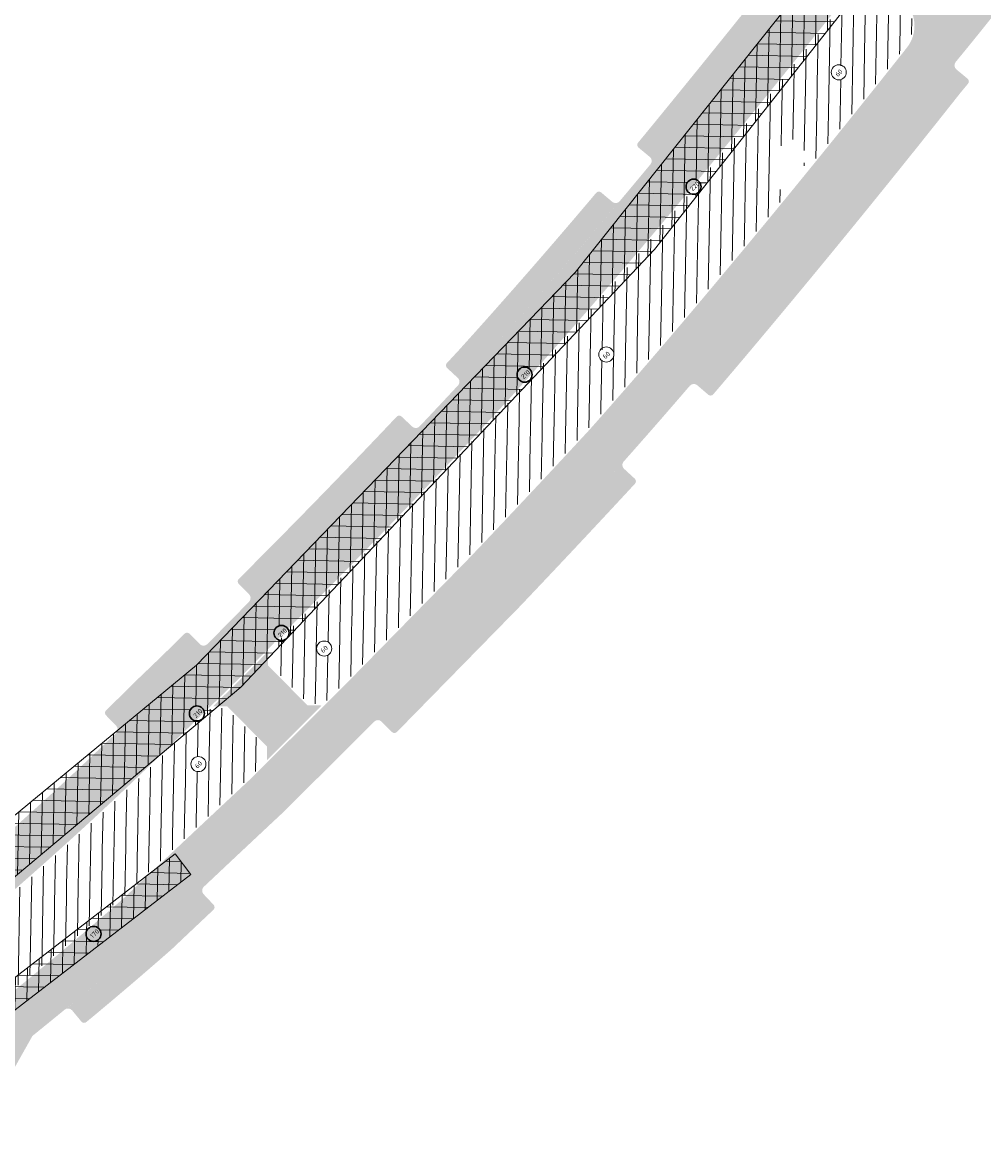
# Model space of a CAD drawing. Header units: metres. Extents: x 93002 to 101266, y 464849 to 465338.
# Tile 1 of 14: x 93097 to 93179, y 464865 to 464960. Entities that reach past the tile are written whole.
import ezdxf

# ---------------------------------------------------------------- set-up
doc = ezdxf.new("R2010")
doc.units = ezdxf.units.M
for name, color, linetype, lineweight in [('N-WE-GW-GROND_TEELAARDE-A', 94, 'CONTINUOUS', 18), ('N-WE-GW-ONTGRAVING-V', 7, 'CONTINUOUS', 30), ('N-WE-GW-ONTGRAVINGSVAK-T25', 7, 'CONTINUOUS', 25), ('N-WE-VH-VERHARDING_FUNDERING-A-200', 252, 'CONTINUOUS', 18), ('V-WE-VH-VERHARDING_FUNDERING-A-200', 252, 'CONTINUOUS', 18)]:
    doc.layers.add(name, color=color, linetype=linetype, lineweight=lineweight)
doc.styles.add('NLCS_200_25', font='NLCS-ISO.ttf', dxfattribs={"height": 0.5})
pattern_1 = [(88.91073676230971, (-156813.3608325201, 869735.9383361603), (-0.9998192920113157, 0.01901008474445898), [])]

msp = doc.modelspace()

# ---------------------------------------------------------------- hatches: boundary and pattern name
at = {"layer": 'N-WE-GW-GROND_TEELAARDE-A'}
h = msp.add_hatch(dxfattribs=at)
h.set_pattern_fill('AGW-GROND_TEELAARDE', color=256, angle=315, style=0, pattern_type=2)
h.set_pattern_definition(pattern_1)
h.paths.add_polyline_path([(93171.98668765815, 464961.8142713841), (93171.41276172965, 464962.2821119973, 0.4188221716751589), (93167.37132442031, 464961.8714573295, -0.002030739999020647), (93161.05392233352, 464953.9813040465, 0.2027873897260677), (93164.48926389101, 464954.4068410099, 0.03716165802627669), (93167.41930443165, 464956.575643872, -0.1716552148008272), (93170.40281286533, 464957.5668521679, 0.05233079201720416), (93172.45475922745, 464957.8155717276, 0.413559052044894)])
h = msp.add_hatch(dxfattribs=at)
h.set_pattern_fill('AGW-GROND_TEELAARDE', color=256, angle=315, style=0, pattern_type=2)
h.set_pattern_definition(pattern_1)
edge = h.paths.add_edge_path()
edge.add_arc((93146.8107507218, 464931.4195425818), 0.6465810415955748, 156.1785618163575, 445.5057476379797)
edge.add_arc((93136.46033902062, 464948.7535107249), 19.66513798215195, 301.9317999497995, 311.4038630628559)
edge.add_arc((93139.60914681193, 464945.2415748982), 14.94850071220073, 311.2537952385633, 330.414790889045)
edge.add_arc((93143.28838640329, 464942.1779014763), 10.27140566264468, 335.1489941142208, 356.2416929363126)
edge.add_arc((93149.64190504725, 464941.5814607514), 3.896555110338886, 358.8702409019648, 396.0255214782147)
edge.add_arc((92742.20831872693, 465285.8015502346), 534.317314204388, 320.2130275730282, 320.8472807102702)
edge.add_arc((92192.87695900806, 465735.6448524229), 1244.332967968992, 320.7553750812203, 321.0841173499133)
edge.add_arc((93162.26855674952, 464958.2550633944), 4.443012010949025, 254.1344531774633, 299.9881050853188)
edge.add_arc((93151.38410696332, 464975.1754703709), 24.55770965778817, 302.2522251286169, 306.7827353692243)
edge.add_arc((93166.72811850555, 464955.6037371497), 0.6465810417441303, 188.6125803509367, 427.579487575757)
edge.add_arc((93151.38410696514, 464975.17547037), 24.55770965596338, 309.4093325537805, 310.7651324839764)
edge.add_arc((93170.31212565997, 464952.8540766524), 4.713647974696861, 88.89760229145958, 127.858374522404, ccw=False)
edge.add_arc((93170.2438315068, 464967.4671345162), 9.901558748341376, 270.9199917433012, 282.902395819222)
edge.add_arc((93170.2168997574, 464959.5803620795), 2.849999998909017, 319.4638386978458, 321.7404610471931, ccw=False)
edge.add_arc((92452.8626386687, 465525.626972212), 916.6343628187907, 321.2443456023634, 321.71687196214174, ccw=False)
edge.add_arc((93165.93558446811, 464946.6109637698), 5.485555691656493, 71.51373254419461, 91.01939728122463)
edge.add_arc((93165.763034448, 464942.6548281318), 9.441120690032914, 89.5450998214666, 115.7358419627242)
edge.add_arc((93163.98681310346, 464946.7982348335), 4.941455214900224, 118.0453763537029, 154.4807478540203)
edge.add_arc((93168.23898178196, 464943.9814490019), 10.01749533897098, 150.4159483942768, 177.7066048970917)
edge.add_arc((93166.96457294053, 464944.4532016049), 8.7353502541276, 180.4649541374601, 202.8166151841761)
edge.add_arc((92452.86263866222, 465525.626972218), 916.634362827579, 319.9397369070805, 320.37756919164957, ccw=False)
edge.add_arc((92745.93541513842, 465279.1839627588), 533.7168662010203, 318.7506143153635, 319.93973690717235, ccw=False)
edge.add_arc((93141.87632279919, 464936.3261874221), 10.49719360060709, 277.860675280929, 300.5299226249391, ccw=False)
edge.add_arc((93144.26762764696, 464918.3603075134), 7.627427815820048, 97.19764764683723, 131.7002762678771)
edge.add_arc((93145.84196691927, 464917.7557466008), 9.158820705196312, 136.5435440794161, 181.300020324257)
edge.add_arc((93140.25302689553, 464917.5743913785), 3.567621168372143, 180.4245844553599, 202.7592125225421)
edge.add_arc((92383.6005814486, 465628.3960289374), 1036.719163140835, 316.44919875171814, 316.60874558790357, ccw=False)
edge.add_line((93134.97705712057, 464914.0991613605), (93131.7618974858, 464910.8166795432))
edge.add_arc((93157.63811259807, 464829.1176745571), 85.69892603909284, 107.574358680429, 111.543498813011)
edge.add_arc((93130.04364061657, 464898.3828605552), 11.14219028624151, 110.3504094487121, 155.9673831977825)
edge.add_line((93119.86732484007, 464902.920591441), (93119.62034419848, 464903.1682457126))
edge.add_line((93119.62034419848, 464903.1682457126), (93117.98512132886, 464904.811661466))
edge.add_line((93117.98512132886, 464904.811661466), (93117.98840546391, 464906.1259328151))
edge.add_arc((92918.95253910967, 465101.0197747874), 278.5657655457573, 315.6024216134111, 315.9925743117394)
edge.add_arc((92641.32860477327, 465387.0192334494), 677.0667780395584, 314.9071811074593, 315.4743085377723)
edge.add_arc((93118.18092764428, 464937.7943350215), 26.21570717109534, 282.9008036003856, 294.0651105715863)
edge.add_arc((93127.18472956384, 464918.6199943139), 5.052478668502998, 289.4969161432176, 297.5113001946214)
edge.add_arc((93123.27338576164, 464925.561844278), 13.01872985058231, 298.6664020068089, 316.0349228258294)
edge.add_arc((93127.60877578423, 464920.6823437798), 6.530182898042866, 320.447079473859, 353.6942095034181)
edge.add_arc((93130.83367206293, 464920.7250557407), 3.353033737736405, 346.9002881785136, 388.8988737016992)
edge.add_arc((92641.32860478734, 465387.0192334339), 677.0667780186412, 316.6617384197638, 317.2761586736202)
edge.add_arc((92742.20831874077, 465285.8015502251), 534.3173141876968, 317.9103816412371, 318.3106169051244)
edge.add_arc((93142.21428838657, 464936.2335681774), 5.887457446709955, 260.2365063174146, 293.3143834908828)
edge.add_arc((93136.46033902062, 464948.7535107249), 19.66513798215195, 294.2730775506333, 299.752509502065)
h = msp.add_hatch(dxfattribs=at)
h.set_pattern_fill('AGW-GROND_TEELAARDE', color=256, angle=315, style=0, pattern_type=2)
h.set_pattern_definition(pattern_1)
h.paths.add_polyline_path([(93161.6185764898, 464947.6139457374), (93160.866, 464948.329), (93162.542, 464950.091), (93164.295543, 464948.415993), (93163.6010261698, 464947.679981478), (93164.039, 464947.37), (93164.06830742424, 464947.3493124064, 0.001565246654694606), (93167.67492995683, 464951.8134630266, 0.08531561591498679), (93165.83799149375, 464952.0956512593, 0.1147787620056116), (93161.66348574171, 464951.1594421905, 0.1603323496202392), (93159.52744341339, 464948.9270846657, 0.1196439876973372), (93158.22951030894, 464944.3823151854, 0.09783791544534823), (93158.91275740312, 464941.0657821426, 0.001553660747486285), (93162.53193580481, 464945.4648881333), (93162.26240610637, 464945.6618824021), (93162.02637584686, 464945.3389432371), (93160.81535393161, 464946.2240567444), (93161.0513841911, 464946.5469959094), (93160.775, 464946.749)])
h = msp.add_hatch(dxfattribs=at)
h.set_pattern_fill('AGW-GROND_TEELAARDE', color=256, angle=315, style=0, pattern_type=2)
h.set_pattern_definition(pattern_1)
h.paths.add_polyline_path([(93153.53770269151, 464941.504633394, 0.1635559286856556), (93152.79326384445, 464943.8732023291, -0.00830102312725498), (93141.21588389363, 464930.4313837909, 0.145340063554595), (93144.54440307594, 464930.8268389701, 0.07488667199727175), (93149.46612263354, 464934.0033498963, 0.08380095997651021), (93152.60869804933, 464937.8612401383, 0.09229499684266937)])
h = msp.add_hatch(dxfattribs=at)
h.set_pattern_fill('AGW-GROND_TEELAARDE', color=256, angle=315, style=0, pattern_type=2)
h.set_pattern_definition(pattern_1)
h.paths.add_polyline_path([(93147.20877410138, 464927.2842829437, -0.09923710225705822), (93143.31196814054, 464925.927630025, 0.1516938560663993), (93139.19360367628, 464924.0552118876, 0.1978079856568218), (93136.68550368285, 464917.5479541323, -0.06460943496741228), (93136.79690536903, 464918.4593460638, -0.1200228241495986), (93139.0024559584, 464922.7205639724, -0.1511821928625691), (93141.62906620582, 464924.6241483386, -0.2098586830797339), (93144.42310161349, 464924.1689944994, 0.0002957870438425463), (93145.25577381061, 464925.0696529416, 0.001383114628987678)])
h = msp.add_hatch(dxfattribs=at)
h.set_pattern_fill('AGW-GROND_TEELAARDE', color=256, angle=315, style=0, pattern_type=2)
h.set_pattern_definition(pattern_1)
h.paths.add_polyline_path([(93144.42310161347, 464924.1689944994, 0.2098586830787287), (93141.62906620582, 464924.6241483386, 0.1511821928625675), (93139.0024559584, 464922.7205639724, 0.1200228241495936), (93136.79690536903, 464918.4593460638, 0.1634044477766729), (93136.96318506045, 464916.194224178, 0.00263333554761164)])
h = msp.add_hatch(dxfattribs=at)
h.set_pattern_fill('AGW-GROND_TEELAARDE', color=256, angle=315, style=0, pattern_type=2)
h.set_pattern_definition(pattern_1)
h.paths.add_polyline_path([(93132.64378677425, 464916.5239843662, 0.1460942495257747), (93134.09945016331, 464919.965102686, 0.1853326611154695), (93133.76916601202, 464922.3454601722, -0.004361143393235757), (93125.58866747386, 464913.8262351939, 0.1669473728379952), (93128.87102525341, 464913.857227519, 0.009389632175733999), (93129.76229140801, 464914.2755060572, 0.07053560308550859)])
h = msp.add_hatch(dxfattribs=at)
h.set_pattern_fill('AGW-GROND_TEELAARDE', color=256, angle=315, style=0, pattern_type=2)
h.set_pattern_definition(pattern_1)
h.paths.add_polyline_path([(93128.87102525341, 464913.857227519, -0.166947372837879), (93125.58866747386, 464913.8262351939, -0.0008200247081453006), (93124.03394571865, 464912.2403630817, 0.0487520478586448)])
h = msp.add_hatch(dxfattribs=at)
h.set_pattern_fill('AGW-GROND_TEELAARDE', color=256, angle=315, style=0, pattern_type=2)
h.set_pattern_definition(pattern_1)
edge = h.paths.add_edge_path()
edge.add_arc((93122.63556771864, 464906.2202089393), 0.6465810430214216, 37.78863027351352, 75.56416769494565)
edge.add_arc((93130.04364061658, 464898.3828605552), 11.14219028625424, 110.35040944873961, 130.5717841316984, ccw=False)
edge.add_arc((93157.63811259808, 464829.117674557), 85.69892603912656, 107.5743586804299, 111.54349881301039, ccw=False)
edge.add_line((93131.7618974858, 464910.8166795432), (93129.55036005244, 464908.5588347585))
edge.add_arc((93127.95114568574, 464904.1580575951), 4.682341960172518, 70.0291780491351, 109.4146202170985)
edge.add_arc((93130.23544740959, 464898.5283901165), 10.75492720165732, 110.9229799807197, 131.2336024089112)
edge = h.paths.add_edge_path()
edge.add_arc((93122.6355677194, 464906.22020894), 0.6465810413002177, 191.2100536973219, 232.2396070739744)
edge.add_arc((93127.61690393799, 464901.5017592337), 6.827611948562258, 141.9597453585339, 175.9889701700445)
edge.add_line((93120.80601552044, 464901.9793405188), (93119.86732484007, 464902.920591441))
edge.add_arc((93130.04364061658, 464898.3828605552), 11.14219028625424, 136.2024373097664, 155.9673831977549, ccw=False)
h = msp.add_hatch(dxfattribs=at)
h.set_pattern_fill('AGW-GROND_TEELAARDE', color=256, angle=315, style=0, pattern_type=2)
h.set_pattern_definition(pattern_1)
edge = h.paths.add_edge_path()
edge.add_arc((93122.63556771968, 464906.2202089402), 0.6465810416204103, 232.2396071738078, 397.7886302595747)
edge.add_arc((93130.23544740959, 464898.5283901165), 10.75492720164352, 110.92297998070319, 131.2336024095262, ccw=False)
edge.add_arc((93127.95114568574, 464904.1580575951), 4.68234196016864, 70.02917804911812, 109.4146202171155, ccw=False)
edge.add_line((93129.55036005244, 464908.5588347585), (93124.59426688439, 464903.498966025))
edge.add_line((93124.59426688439, 464903.498966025), (93122.58102468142, 464901.491199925))
edge.add_line((93122.58102468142, 464901.491199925), (93121.29107638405, 464901.4929566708))
edge.add_line((93121.29107638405, 464901.4929566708), (93120.80601552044, 464901.9793405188))
edge.add_arc((93127.61690393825, 464901.5017592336), 6.827611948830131, 141.9597453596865, 175.9889701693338, ccw=False)
h = msp.add_hatch(dxfattribs=at)
h.set_pattern_fill('AGW-GROND_TEELAARDE', color=256, angle=315, style=0, pattern_type=2)
h.set_pattern_definition(pattern_1)
edge = h.paths.add_edge_path()
edge.add_arc((93111.86010226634, 464896.320829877), 0.6465810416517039, 0, 360)
edge = h.paths.add_edge_path()
edge.add_line((93115.03042865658, 464900.341175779), (93114.26633780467, 464901.1090948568))
edge.add_line((93114.26633780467, 464901.1090948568), (93112.95232925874, 464901.1123783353))
edge.add_arc((92918.9525387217, 465101.0197751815), 278.565766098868, 313.59083701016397, 314.14077339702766, ccw=False)
edge.add_arc((92890.3989071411, 465121.2318920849), 312.9655592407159, 313.6194116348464, 314.8256836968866, ccw=False)
edge.add_arc((93108.06936745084, 464898.0646298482), 3.831930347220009, 242.5483216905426, 275.8950521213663)
edge.add_arc((93107.11462165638, 464904.0407091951), 9.880177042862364, 277.8434131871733, 309.7719048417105)
edge.add_arc((93109.5097490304, 464900.3286023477), 5.520693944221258, 315.3212582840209, 360.1304917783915)
h = msp.add_hatch(dxfattribs=at)
h.set_pattern_fill('AGW-GROND_TEELAARDE', color=256, angle=315, style=0, pattern_type=2)
h.set_pattern_definition(pattern_1)
h.paths.add_polyline_path([(93116.39736073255, 464898.968523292), (93115.90320477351, 464899.4640270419), (93115.03042865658, 464900.341175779, -0.1980472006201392), (93113.43529589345, 464896.4468316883, 0.09652693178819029)])
h = msp.add_hatch(dxfattribs=at)
h.set_pattern_fill('AGW-GROND_TEELAARDE', color=256, angle=315, style=0, pattern_type=2)
h.set_pattern_definition(pattern_1)
edge = h.paths.add_edge_path()
edge.add_arc((93110.37443991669, 464881.5087696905), 10.02536336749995, 79.625911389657, 114.70822510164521, ccw=False)
edge.add_arc((94574.12118390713, 463335.0241119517), 2135.295307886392, 133.0552227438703, 133.2085112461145, ccw=False)
edge.add_line((93116.34880892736, 464895.2759360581), (93117.72378933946, 464896.6471764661))
edge.add_line((93117.72378933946, 464896.6471764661), (93117.72542642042, 464897.8492568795))
edge.add_line((93117.72542642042, 464897.8492568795), (93116.39736073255, 464898.968523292))
edge.add_arc((93108.44612402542, 464905.3077998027), 10.16900151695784, 299.3817048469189, 321.43572169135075, ccw=False)
edge.add_arc((93107.1146216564, 464904.0407091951), 9.880177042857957, 277.8434131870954, 309.7719048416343, ccw=False)
edge.add_arc((93108.06936745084, 464898.0646298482), 3.831930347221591, 242.5483216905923, 275.89505212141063, ccw=False)
edge.add_arc((92890.39890714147, 465121.2318920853), 312.9655592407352, 310.80816289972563, 313.6194116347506, ccw=False)
edge.add_arc((93092.60173124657, 464883.5101749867), 2.475062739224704, -21.171240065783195, 19.77726052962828, ccw=False)
edge.add_arc((93087.86029869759, 464884.5791490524), 7.317611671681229, 318.45274843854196, 344.4405747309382, ccw=False)
edge.add_arc((93097.79250993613, 464876.9246736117), 5.263009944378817, 147.8433719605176, 179.8261975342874)
edge.add_arc((93085.93554655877, 464876.9425075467), 6.593977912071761, 328.35089486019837, 359.98375995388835, ccw=False)
edge.add_arc((92891.34177244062, 465128.8726998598), 324.5104103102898, 308.0938334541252, 309.4211922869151)
edge.add_arc((93103.65414551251, 464878.6578692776), 6.260574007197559, 151.1235605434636, 184.2967487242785, ccw=False)
edge.add_arc((93114.04577210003, 464875.5071220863), 17.03222391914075, 117.48977269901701, 158.7464178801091, ccw=False)
h = msp.add_hatch(dxfattribs=at)
h.set_pattern_fill('AGW-GROND_TEELAARDE', color=256, angle=315, style=0, pattern_type=2)
h.set_pattern_definition(pattern_1)
h.paths.add_polyline_path([(93112.17975038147, 464891.3702485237, 0.1542824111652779), (93106.1838631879, 464890.6162928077, 0.1819861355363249), (93098.17199134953, 464881.6812403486, -0.007509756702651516), (93098.26526822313, 464881.8445271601, -0.05243020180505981), (93102.64027857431, 464887.0676204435, -0.1314224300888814), (93107.71571832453, 464890.091966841, -0.1230208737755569), (93110.77439258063, 464890.0489413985, -0.0002258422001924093)])
h = msp.add_hatch(dxfattribs=at)
h.set_pattern_fill('AGW-GROND_TEELAARDE', color=256, angle=315, style=0, pattern_type=2)
h.set_pattern_definition(pattern_1)
h.paths.add_polyline_path([(93110.77439258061, 464890.0489413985, 0.1230208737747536), (93107.71571832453, 464890.091966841, 0.1314224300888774), (93102.64027857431, 464887.0676204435, 0.05243020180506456), (93098.26526822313, 464881.8445271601, 0.1534424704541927), (93097.41116755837, 464878.1888136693, 0.008093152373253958), (93105.41689989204, 464884.9898464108, -0.0008627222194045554)])
at = {"layer": 'N-WE-VH-VERHARDING_FUNDERING-A-200', "transparency": 33554559}
h = msp.add_hatch(color=256, dxfattribs=at)
h.dxf.hatch_style = 1
edge = h.paths.add_edge_path()
edge.add_line((93174.22696198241, 464970.8009174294), (93171.07508145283, 464973.266822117))
edge.add_line((93171.07508145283, 464973.266822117), (93169.3484929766, 464971.0584206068))
edge.add_arc((92352.49469303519, 465612.0406446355), 1038.319961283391, 321.4173589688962, 321.87885117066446, ccw=False)
edge.add_arc((92192.87707219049, 465735.6447624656), 1240.182823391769, 321.5227970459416, 321.552347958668, ccw=False)
edge.add_arc((92192.87695895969, 465735.6448524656), 1240.182968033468, 321.46670204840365, 321.522797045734, ccw=False)
edge.add_line((93163.00542856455, 464963.0488735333), (93166.13441354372, 464960.5569961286))
edge.add_arc((92192.87695896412, 465735.6448524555), 1244.182968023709, 321.4667020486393, 321.5481504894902)
edge.add_arc((93169.59416997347, 464960.0875629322), 3.000144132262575, 50.36365013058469, 141.8381600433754, ccw=False)
edge.add_line((93171.50799999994, 464962.3979999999), (93172.0806634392, 464961.9311885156))
edge.add_arc((93170.2168997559, 464959.5803620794), 2.999999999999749, -39.86386220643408, 51.59219283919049, ccw=False)
edge.add_arc((92951.61359890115, 465142.1269452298), 287.799329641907, 320.1284950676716, 320.1361377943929, ccw=False)
edge.add_arc((92452.86263866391, 465525.6269722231), 916.7843628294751, 321.6374372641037, 321.71630384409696, ccw=False)
edge.add_line((93171.71247842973, 464956.6379777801), (93174.84887503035, 464954.1554354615))
edge.add_arc((92452.86263866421, 465525.6269722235), 920.7843628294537, 321.6374372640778, 321.712862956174)
edge.add_arc((92951.61359998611, 465142.1269443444), 291.7993282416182, 320.1394043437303, 320.4025717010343)
edge.add_line((93176.45719494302, 464956.1371441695), (93176.7441949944, 464956.4846454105))
edge.add_arc((92951.6135999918, 465142.1269443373), 291.799328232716, 320.4910672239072, 321.845814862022)
edge.add_arc((92951.61360297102, 465142.1269420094), 291.7993244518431, 321.8458148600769, 322.1259660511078)
edge.add_arc((91791.97088160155, 466053.9772836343), 1767.005115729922, 321.8716279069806, 321.9163818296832)
edge.add_line((93182.80077105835, 464964.0693528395), (93179.64712876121, 464966.5406685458))
edge.add_line((93179.64712876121, 464966.5406685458), (93178.8501369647, 464965.5136133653))
edge.add_arc((93176.49138852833, 464967.3673409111), 2.999999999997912, 231.5921928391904, 321.83638789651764, ccw=False)
edge.add_line((93174.62762484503, 464965.0165144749), (93173.92222717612, 464965.5757622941))
edge.add_arc((93175.78599085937, 464967.9265887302), 3.000000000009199, 141.9012821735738, 231.5921928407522, ccw=False)
edge.add_line((93173.42514436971, 464969.7776435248), (93173.52499999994, 464969.905))
edge.add_arc((92577.67696068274, 465437.4819959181), 757.4055274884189, 321.8778279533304, 321.9639271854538)
h = msp.add_hatch(color=256, dxfattribs=at)
h.dxf.hatch_style = 1
edge = h.paths.add_edge_path()
edge.add_arc((93163.40908261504, 464964.2790320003), 0.4500000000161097, 231.5019997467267, 321.52279704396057, ccw=False)
edge.add_line((93163.12896332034, 464963.9268485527), (93162.15031450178, 464964.7052452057))
edge.add_arc((93161.96392478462, 464964.4704966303), 0.2997465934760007, 51.55052238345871, 141.4881326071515)
edge.add_arc((92192.87695839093, 465735.6448529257), 1238.182968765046, 320.7551464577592, 321.48813260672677, ccw=False)
edge.add_arc((92742.20831872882, 465285.8015502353), 528.1673142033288, 320.4609407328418, 320.84781490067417, ccw=False)
edge.add_arc((93149.76109995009, 464949.3816145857), 0.3000000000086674, 141.5721541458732, 230.4290458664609)
edge.add_line((93149.5699899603, 464949.1503637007), (93150.53199860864, 464948.3553420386))
edge.add_arc((93150.24683477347, 464948.0072305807), 0.4500000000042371, -39.62037252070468, 50.67655927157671, ccw=False)
edge.add_arc((92742.20831872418, 465285.801550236), 530.1673142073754, 320.3803723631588, 320.8476400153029)
edge.add_arc((92192.87695890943, 465735.6448525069), 1240.182968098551, 320.7552211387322, 321.5227970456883)
edge = h.paths.add_edge_path()
edge.add_arc((93147.60913641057, 464944.8491334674), 0.4500000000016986, 229.8866359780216, 319.9353094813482, ccw=False)
edge.add_line((93147.31920049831, 464944.504986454), (93146.36691414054, 464945.307265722))
edge.add_arc((93146.17152188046, 464945.0796215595), 0.2999999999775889, 49.35974300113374, 139.8562340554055)
edge.add_arc((92742.20831872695, 465285.8015502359), 528.167314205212, 317.91407187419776, 319.85411050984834, ccw=False)
edge.add_arc((92641.3286236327, 465387.0192159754), 670.9167523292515, 317.1434341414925, 317.27325004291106, ccw=False)
edge.add_arc((93133.37002970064, 464930.4828878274), 0.2986898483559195, 137.446682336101, 227.3700642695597)
edge.add_line((93133.16773887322, 464930.2631287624), (93134.08362471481, 464929.412573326))
edge.add_arc((93133.77740431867, 464929.0828324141), 0.4500000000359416, -42.920268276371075, 47.11807280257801, ccw=False)
edge.add_arc((92641.32860591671, 465387.0192324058), 672.9167764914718, 317.0797317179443, 317.274202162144)
edge.add_arc((92742.17140050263, 465285.760669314), 530.1673142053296, 317.9188158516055, 319.9412587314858)
h = msp.add_hatch(color=256, dxfattribs=at)
h.dxf.hatch_style = 1
edge = h.paths.add_edge_path()
edge.add_arc((92742.20831872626, 465285.8015502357), 534.167314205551, 317.9104706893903, 320.8472936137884)
edge.add_arc((92192.87695896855, 465735.6448524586), 1244.182968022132, 320.7553695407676, 321.4667020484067)
edge.add_line((93166.13441354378, 464960.5569961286), (93163.00542856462, 464963.0488735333))
edge.add_arc((92192.8769589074, 465735.6448525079), 1240.182968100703, 320.7552211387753, 321.46670204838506, ccw=False)
edge.add_arc((92742.20831872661, 465285.8015502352), 530.1673142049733, 317.91286290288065, 320.8476400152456, ccw=False)
edge.add_arc((92641.32860591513, 465387.019232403), 672.9167764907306, 317.0797317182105, 317.27420216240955, ccw=False)
edge.add_arc((92641.32860460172, 465387.0192335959), 672.916778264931, 316.6696323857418, 317.07973171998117, ccw=False)
edge.add_arc((92628.75894943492, 465399.0667229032), 690.3271096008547, 314.97801019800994, 316.65816981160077, ccw=False)
edge.add_line((93116.70655042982, 464910.7444349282), (93119.52974669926, 464907.915912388))
edge.add_arc((92641.328604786, 465387.0192334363), 676.916778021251, 314.9460035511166, 317.2760884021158)
h = msp.add_hatch(color=256, dxfattribs=at)
h.dxf.hatch_style = 1
edge = h.paths.add_edge_path()
edge.add_arc((92745.93541420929, 465279.1839635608), 537.8668674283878, 318.9580131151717, 319.3192237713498, ccw=False)
edge.add_arc((93151.94989307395, 464925.7192501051), 0.4500107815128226, 139.052595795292, 143.4405423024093)
edge.add_arc((92689.51799433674, 465328.9902295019), 613.1235145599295, 318.44540123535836, 318.90611258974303, ccw=False)
edge.add_arc((92383.60058177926, 465628.3960286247), 1040.869162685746, 316.4474914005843, 317.2823472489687, ccw=False)
edge.add_line((93137.96345591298, 464911.2173424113), (93127.54198433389, 464900.5776557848))
edge.add_line((93127.54198433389, 464900.5776557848), (93127.29063957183, 464900.326994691))
edge.add_line((93127.29063957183, 464900.326994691), (93124.46606702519, 464903.159271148))
edge.add_line((93124.46606702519, 464903.159271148), (93124.7008108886, 464903.3933764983))
edge.add_line((93124.7008108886, 464903.3933764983), (93135.08499999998, 464913.995))
edge.add_arc((92383.60058178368, 465628.3960286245), 1036.869162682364, 316.4491368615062, 317.2801330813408)
edge.add_arc((92745.93541513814, 465279.1839627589), 533.8668662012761, 318.4334659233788, 319.9397369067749)
edge.add_arc((92452.86263866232, 465525.6269722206), 916.7843628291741, 319.9397369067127, 321.637437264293)
edge.add_line((93171.71247842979, 464956.6379777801), (93174.84887503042, 464954.1554354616))
edge.add_arc((92452.86263866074, 465525.6269722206), 920.7843628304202, 319.93973690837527, 321.6374372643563, ccw=False)
edge.add_arc((92745.93541405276, 465279.1839636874), 537.8668676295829, 319.3192237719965, 319.93973690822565, ccw=False)
h = msp.add_hatch(color=256, dxfattribs=at)
h.dxf.hatch_style = 1
h.paths.add_polyline_path([(93177.15338346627, 464953.8456352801, 0.0008693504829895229), (93177.80674811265, 464954.6310643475, 0.4145129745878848), (93177.76699795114, 464955.0536799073), (93176.80393888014, 464955.8503188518, -0.4138637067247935), (93176.74343323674, 464956.4837216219, -0.001533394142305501), (93175.60054959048, 464955.1063722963, -0.007736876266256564), (93157.60147178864, 464933.0166281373, -0.002609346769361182), (93153.96604016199, 464928.7388532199, -0.4135494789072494), (93154.600057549, 464928.7867988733), (93155.5489957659, 464927.9731604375, 0.4143764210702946), (93155.97212388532, 464928.0057591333, 0.00226160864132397), (93159.13220766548, 464931.7294421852, 0.007729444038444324)])
h = msp.add_hatch(color=256, dxfattribs=at)
h.dxf.hatch_style = 1
h.paths.add_polyline_path([(93130.81437224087, 464925.2609919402, -0.4143509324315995), (93130.17808917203, 464925.2427218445), (93129.26950977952, 464926.1009832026, 0.4140824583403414), (93128.84541809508, 464926.0890003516, -0.007228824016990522), (93115.31510823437, 464912.1864976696, 0.4140823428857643), (93115.3146353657, 464911.7623289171), (93116.20017548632, 464910.8744144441, -0.4089430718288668), (93116.20501567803, 464910.2437991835, 0.007587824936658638)])
h = msp.add_hatch(color=256, dxfattribs=at)
h.dxf.hatch_style = 1
edge = h.paths.add_edge_path()
edge.add_arc((93149.04819184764, 464920.5539450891), 0.2999999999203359, 317.2391204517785, 407.2556073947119)
edge.add_line((93149.25181051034, 464920.7742617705), (93148.33385601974, 464921.6226435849))
edge.add_arc((93148.64013464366, 464921.9529074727), 0.4504229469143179, 136.1397011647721, 227.157914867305, ccw=False)
edge.add_arc((92378.19523953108, 465633.5110545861), 1048.310998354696, 316.4484371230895, 317.2759138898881, ccw=False)
edge.add_line((93137.96345591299, 464911.2173424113), (93127.54198433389, 464900.5776557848))
edge.add_line((93127.54198433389, 464900.5776557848), (93126.92073395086, 464899.9580952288))
edge.add_arc((93127.23849836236, 464899.6394641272), 0.4500000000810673, 44.92197048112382, 134.9219704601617, ccw=False)
edge.add_line((93127.55712946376, 464899.9572285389), (93128.4398083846, 464899.0721421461))
edge.add_arc((93128.65222911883, 464899.2839850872), 0.3000000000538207, 224.9219704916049, 314.9219704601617)
edge.add_line((93128.86407205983, 464899.0715643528), (93128.96257105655, 464899.1697954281))
edge.add_line((93128.96257105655, 464899.1697954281), (93139.4026688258, 464909.8284982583))
edge.add_arc((92383.60058174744, 465628.3960286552), 1042.869162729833, 316.4466722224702, 317.2391204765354)
h = msp.add_hatch(color=256, dxfattribs=at)
h.dxf.hatch_style = 1
edge = h.paths.add_edge_path()
edge.add_arc((92918.95253886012, 465101.0197750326), 278.4157658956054, 313.5905043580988, 315.9928666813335)
edge.add_arc((92641.32860478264, 465387.0192334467), 676.9167780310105, 314.9070608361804, 314.9460035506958)
edge.add_line((93119.52974669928, 464907.915912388), (93116.70655042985, 464910.7444349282))
edge.add_arc((92628.75894944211, 465399.0667229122), 690.3271096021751, 314.91919432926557, 314.9780101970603, ccw=False)
edge.add_arc((92918.95253892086, 465101.0197749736), 274.4157658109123, 314.88882637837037, 315.9562229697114, ccw=False)
edge.add_arc((92918.9525388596, 465101.0197750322), 274.4157658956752, 313.5815032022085, 314.8888263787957, ccw=False)
edge.add_arc((92890.39890715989, 465121.2318920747), 308.8155592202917, 313.96821120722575, 314.83398467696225, ccw=False)
edge.add_arc((92890.39890713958, 465121.2318920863), 308.8155592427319, 310.5384475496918, 313.9682112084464, ccw=False)
edge.add_line((93091.11610045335, 464886.5413342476), (93085.76411857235, 464885.2978486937))
edge.add_line((93085.76411857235, 464885.2978486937), (93082.07053086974, 464882.5308832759))
edge.add_arc((93091.38188565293, 464870.3069231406), 15.36640912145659, 127.2976052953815, 139.6654075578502)
edge.add_line((93079.6684148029, 464880.252833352), (93083.27572116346, 464875.3269868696))
edge.add_line((93083.27572116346, 464875.3269868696), (93083.87741789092, 464875.7924667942))
edge.add_line((93083.87741789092, 464875.7924667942), (93092.44696312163, 464882.4220154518))
edge.add_arc((92890.39890714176, 465121.2318920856), 312.815559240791, 310.2333046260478, 314.8259797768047)
h = msp.add_hatch(color=256, dxfattribs=at)
h.dxf.hatch_style = 1
h.paths.add_polyline_path([(93112.61691563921, 464906.6023845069, -0.4146947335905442), (93111.97999952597, 464906.6041434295), (93111.0972598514, 464907.4932313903, 0.4129264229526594), (93110.6768967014, 464907.4942725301, -0.005040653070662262), (93106.73624547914, 464903.668238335, -0.003186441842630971), (93103.94574441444, 464900.9286062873, 0.413927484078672), (93103.93893419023, 464900.504604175), (93104.80794134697, 464899.6063482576, -0.4146410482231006), (93104.79693793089, 464898.9695830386, 0.003777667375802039), (93108.13085013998, 464902.2345162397, 0.005704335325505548)])
h = msp.add_hatch(color=256, dxfattribs=at)
h.dxf.hatch_style = 1
edge = h.paths.add_edge_path()
edge.add_line((93117.8380215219, 464905.9724712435), (93114.72532191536, 464902.848376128))
edge.add_arc((92918.95253942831, 465101.0197744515), 278.5657650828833, 314.1849432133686, 314.651146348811, ccw=False)
edge.add_line((93113.10638195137, 464901.2619938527), (93114.32884446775, 464901.2589391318))
edge.add_line((93114.32884446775, 464901.2589391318), (93116.00941514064, 464899.5699485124))
edge.add_line((93116.00941514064, 464899.5699485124), (93117.72542642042, 464897.8492568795))
edge.add_line((93117.72542642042, 464897.8492568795), (93117.72378933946, 464896.6471764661))
edge.add_line((93117.72378933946, 464896.6471764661), (93122.43082053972, 464901.3414043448))
edge.add_line((93122.43082053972, 464901.3414043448), (93121.22874012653, 464901.3430414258))
edge.add_line((93121.22874012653, 464901.3430414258), (93117.83496654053, 464904.7499044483))
edge.add_line((93117.83496654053, 464904.7499044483), (93117.8380215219, 464905.9724712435))
h = msp.add_hatch(color=256, dxfattribs=at)
h.dxf.hatch_style = 1
edge = h.paths.add_edge_path()
edge.add_line((93119.23140615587, 464892.2896827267), (93126.92073395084, 464899.9580952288))
edge.add_line((93126.92073395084, 464899.9580952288), (93127.29063957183, 464900.326994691))
edge.add_line((93127.29063957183, 464900.326994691), (93124.46606702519, 464903.159271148))
edge.add_line((93124.46606702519, 464903.159271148), (93116.45300000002, 464895.1679999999))
edge.add_arc((94574.12118390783, 463335.0241119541), 2135.145307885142, 133.0551571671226, 133.4580684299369)
edge.add_arc((92891.34177244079, 465128.8726998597), 324.6604103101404, 307.2896699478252, 311.2764698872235, ccw=False)
edge.add_line((93088.03564956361, 464870.5784863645), (93087.34430802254, 464870.0533405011))
edge.add_line((93087.34430802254, 464870.0533405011), (93090.9812722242, 464864.9778452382))
edge.add_line((93090.9812722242, 464864.9778452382), (93091.80911671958, 464865.5300046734))
edge.add_line((93091.80911671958, 464865.5300046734), (93094.59956169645, 464867.6245150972))
edge.add_line((93094.59956169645, 464867.6245150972), (93097.63958223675, 464873.0233711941))
edge.add_line((93097.63958223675, 464873.0233711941), (93099.89067564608, 464874.8549440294))
edge.add_line((93099.89067564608, 464874.8549440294), (93099.90089556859, 464874.863334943))
edge.add_arc((92891.34177245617, 465128.8726998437), 328.6604102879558, 309.3883445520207, 311.2897940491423)
edge.add_arc((94574.12118392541, 463335.0241119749), 2131.145307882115, 133.3262732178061, 133.4601087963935, ccw=False)
edge.add_arc((94574.12118918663, 463335.0241063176), 2131.145315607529, 133.0534058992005, 133.3262732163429, ccw=False)
h = msp.add_hatch(color=256, dxfattribs=at)
h.dxf.hatch_style = 1
edge = h.paths.add_edge_path()
edge.add_arc((93112.94425651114, 464884.0560623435), 0.299999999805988, 313.3508288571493, 403.3161498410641)
edge.add_line((93113.16253033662, 464884.2618693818), (93112.30509196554, 464885.1712471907))
edge.add_arc((93112.63250270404, 464885.4799577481), 0.4499999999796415, 133.3080826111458, 223.3161498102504, ccw=False)
edge.add_arc((94574.12118138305, 463335.0241146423), 2131.145304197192, 133.3080826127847, 133.4601087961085)
edge.add_arc((92880.38554300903, 465141.5591521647), 345.4224696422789, 309.5662374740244, 311.266726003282, ccw=False)
edge.add_arc((93100.6932442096, 464874.9278089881), 0.4500000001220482, 39.58041752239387, 129.1330768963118, ccw=False)
edge.add_line((93101.04007318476, 464875.2145312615), (93101.83432531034, 464874.2537769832))
edge.add_arc((93102.0655446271, 464874.4449251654), 0.300000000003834, 219.5804175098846, 309.6324477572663)
edge.add_arc((92891.34177236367, 465128.8726999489), 330.6604104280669, 309.6324477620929, 311.2963699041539)
edge.add_arc((94649.44863811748, 463255.4577298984), 2238.712783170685, 133.3333514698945, 133.4597203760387, ccw=False)
at = {"layer": 'V-WE-VH-VERHARDING_FUNDERING-A-200'}
h = msp.add_hatch(dxfattribs=at)
h.set_pattern_fill('AGW-WERK_ONTGRAVEN_AANVULLEN-SO', color=0, scale=0.2, pattern_type=2)
h.set_pattern_definition([(178.9107367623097, (0, 0), (-0.01901008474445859, -0.9998192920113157), []), (88.91073676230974, (0, 0), (-0.9998192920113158, 0.01901008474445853), [])])
h.paths.add_polyline_path([(93228.30942996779, 465135.4638277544), (93237.70972022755, 465145.9093337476), (93213.0863095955, 465174.8487183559), (93210.03984795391, 465172.2566011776), (93232.26413418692, 465146.1368577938), (93224.97073126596, 465138.0325033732), (93186.29691000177, 465166.8980520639), (93179.38394128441, 465159.5891077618), (93177.76215846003, 465158.4185024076), (93177.1915637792, 465157.4923495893), (93155.6199906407, 465122.4787507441), (93137.44086096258, 465091.350564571), (93135.97062244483, 465092.8836496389), (93135.5143843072, 465092.4243584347), (93133.57378486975, 465090.4707728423), (93137.93326031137, 465085.9249480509), (93139.4880982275, 465087.4160476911), (93160.05692955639, 465122.0581159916), (93182.15248380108, 465157.3975702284), (93181.37815000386, 465158.4959279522), (93186.5499402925, 465163.9639589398), (93223.49287114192, 465136.3903203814), (93222.36063638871, 465135.132192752), (93260.63620449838, 465103.1027648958), (93235.82780033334, 465065.0540869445), (93210.10730798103, 465025.9062317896), (93178.52662220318, 464981.6457982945), (93144.1303003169, 464938.4428408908), (93111.70047421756, 464904.8112250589), (93076.0256481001, 464875.3561210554), (93083.82305581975, 464865.7948457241), (93086.48170813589, 464867.8408746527), (93092.53258527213, 464872.497470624), (93111.2126115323, 464886.873127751), (93109.87087224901, 464888.6166115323), (93091.19084598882, 464874.2409544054), (93085.1399688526, 464869.5843584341), (93084.17627770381, 464868.8427270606), (93080.3835314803, 464873.4934381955), (93115.4929966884, 464902.8985847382), (93150.95016017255, 464940.4149715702), (93180.20187609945, 464977.4880364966), (93180.65465076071, 464977.258755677), (93185.49241543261, 464984.0673711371), (93185.24786239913, 464984.2411348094), (93212.274115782, 465022.2795398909), (93238.01090810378, 465061.4589951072), (93238.09492452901, 465061.4047564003), (93252.86559429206, 465083.9119985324), (93260.8945580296, 465078.6428868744), (93262.37950843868, 465080.7774038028), (93254.29243154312, 465086.0855061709), (93264.95716737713, 465102.336888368), (93273.45888201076, 465098.3219670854), (93274.08271841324, 465097.711827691), (93232.02953144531, 465036.8613007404), (93221.03044388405, 465020.8324956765), (93187.78036636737, 464972.8602479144), (93189.58850942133, 464971.6070046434), (93222.84151832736, 465019.5834817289), (93233.84145625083, 465035.6135260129), (93276.71666345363, 465097.6535077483), (93275.36488144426, 465098.9756099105), (93307.83412706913, 465135.6292092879), (93316.37667210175, 465126.6294628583), (93357.1850492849, 465075.7329435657), (93358.90145998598, 465077.1091464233), (93343.29295626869, 465096.5795602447), (93318.09313913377, 465128.0055954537), (93309.30127142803, 465137.1810629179), (93310.31812116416, 465138.1866716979), (93312.01455191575, 465136.085578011), (93312.3954164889, 465136.4097861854), (93344.05780335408, 465097.1947217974), (93346.08381566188, 465098.8242303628), (93314.33649547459, 465138.1391347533), (93314.71014091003, 465138.4720234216), (93312.87138610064, 465140.711711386), (93327.6210333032, 465155.2983068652), (93345.84763606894, 465173.2764785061), (93350.50980639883, 465167.2166533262), (93350.36485959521, 465167.0774224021), (93367.90864296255, 465145.1928081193), (93386.18777906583, 465123.9456268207), (93387.85553190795, 465125.3804091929), (93372.90706301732, 465142.7561115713), (93373.79096656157, 465143.453098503), (93349.98603271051, 465173.6419936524), (93350.36743714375, 465173.9656673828), (93348.15210623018, 465176.7180379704), (93383.6267154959, 465205.6907464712), (93388.93649916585, 465199.4360426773), (93403.4269465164, 465181.733642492), (93405.13811417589, 465183.0848770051), (93390.61574219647, 465200.8569080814), (93385.2055813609, 465207.0436150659), (93386.11176804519, 465207.7873035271), (93392.0829687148, 465200.2557161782), (93392.47478094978, 465200.5651132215), (93405.82874069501, 465183.6302346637), (93418.59247545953, 465167.4665784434), (93420.63298929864, 465169.0778832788), (93394.50373025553, 465202.1672860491), (93394.89712174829, 465202.4779301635), (93388.93914888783, 465210.0115229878), (93425.63006511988, 465239.8269807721), (93425.22364279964, 465240.3262255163), (93458.69407321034, 465267.5736430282), (93477.89567312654, 465263.287854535), (93483.43152708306, 465267.5417093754), (93481.927, 465270.04), (93481.972586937, 465270.4562719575), (93477.13237585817, 465266.7369622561), (93457.87698508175, 465271.0347568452), (93422.41004249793, 465242.1620300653), (93385.16169789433, 465211.8390919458), (93344.44864930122, 465178.4151750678), (93305.76135143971, 465146.4343345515), (93297.15643837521, 465139.1414164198), (93299.22540999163, 465136.7002371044), (93306.4444775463, 465142.8186102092), (93308.89159630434, 465139.8700371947), (93306.95680435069, 465137.9566337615), (93273.56555696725, 465100.2622130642), (93263.94625880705, 465104.8049113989)])
h.paths.add_polyline_path([(93309.20501477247, 465145.129381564), (93339.92007837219, 465170.5198533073), (93326.0750889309, 465156.8635716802), (93311.46103259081, 465142.411069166)], flags=16)
edge = h.paths.add_edge_path(flags=16)
edge.add_arc((93213.45823496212, 465172.5952459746), 0.6465810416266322, 0, 360)
edge = h.paths.add_edge_path(flags=16)
edge.add_arc((93225.61506755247, 465158.50741875), 0.6465810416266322, 0, 360)
edge = h.paths.add_edge_path(flags=16)
edge.add_arc((93227.56534721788, 465139.1881901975), 0.6465810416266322, 0, 360)
edge = h.paths.add_edge_path(flags=16)
edge.add_arc((93221.80308720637, 465139.059598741), 0.6465810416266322, 0, 360)
edge = h.paths.add_edge_path(flags=16)
edge.add_arc((93202.28259986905, 465153.3841566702), 0.6465810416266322, 0, 360)
edge = h.paths.add_edge_path(flags=16)
edge.add_arc((93182.42839671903, 465161.2268089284), 0.6465810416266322, 0, 360)
edge = h.paths.add_edge_path(flags=16)
edge.add_arc((93176.0378612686, 465149.2084665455), 0.6465810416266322, 0, 360)
edge = h.paths.add_edge_path(flags=16)
edge.add_arc((93160.7613296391, 465124.6307378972), 0.6465810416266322, 0, 360)
edge = h.paths.add_edge_path(flags=16)
edge.add_arc((93149.83559030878, 465106.6445044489), 0.6465810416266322, 0, 360)
edge = h.paths.add_edge_path(flags=16)
edge.add_arc((93139.95749587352, 465089.7073715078), 0.6465810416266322, 0, 360)
edge = h.paths.add_edge_path(flags=16)
edge.add_arc((93135.92612087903, 465091.6419778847), 0.6465810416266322, 0, 360)
edge = h.paths.add_edge_path(flags=16)
edge.add_arc((93228.67206350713, 465131.0565616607), 0.6465810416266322, 0, 360)
edge = h.paths.add_edge_path(flags=16)
edge.add_arc((93245.31050415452, 465117.0896233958), 0.6465810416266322, 0, 360)
edge = h.paths.add_edge_path(flags=16)
edge.add_arc((93259.52407062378, 465105.1205221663), 0.6465810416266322, 0, 360)
edge = h.paths.add_edge_path(flags=16)
edge.add_arc((93268.45488910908, 465101.6782548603), 0.6465810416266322, 0, 360)
edge = h.paths.add_edge_path(flags=16)
edge.add_arc((93262.34591873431, 465099.9668451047), 0.6465810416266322, 0, 360)
edge = h.paths.add_edge_path(flags=16)
edge.add_arc((93271.73099816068, 465092.2269106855), 0.6465810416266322, 0, 360)
edge = h.paths.add_edge_path(flags=16)
edge.add_arc((93277.50164833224, 465103.0194639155), 0.6465810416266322, 0, 360)
edge = h.paths.add_edge_path(flags=16)
edge.add_arc((93304.05895768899, 465133.0630055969), 0.6465810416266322, 0, 360)
edge = h.paths.add_edge_path(flags=16)
edge.add_arc((93312.0465611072, 465132.6451449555), 0.6465810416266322, 0, 360)
edge = h.paths.add_edge_path(flags=16)
edge.add_arc((93316.20004405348, 465133.9388973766), 0.6465810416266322, 0, 360)
edge = h.paths.add_edge_path(flags=16)
edge.add_arc((93309.27048903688, 465148.3042966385), 0.6465810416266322, 0, 360)
edge = h.paths.add_edge_path(flags=16)
edge.add_arc((93320.16010269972, 465123.7178209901), 0.6465810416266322, 0, 360)
edge = h.paths.add_edge_path(flags=16)
edge.add_arc((93331.47823982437, 465109.278542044), 0.6465810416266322, 0, 360)
edge = h.paths.add_edge_path(flags=16)
edge.add_arc((93352.5000885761, 465083.1883483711), 0.6465810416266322, 0, 360)
edge = h.paths.add_edge_path(flags=16)
edge.add_arc((93341.0425014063, 465102.9179852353), 0.6465810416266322, 0, 360)
edge = h.paths.add_edge_path(flags=16)
edge.add_arc((93329.47504407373, 465158.4947866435), 0.6465810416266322, 0, 360)
edge = h.paths.add_edge_path(flags=16)
edge.add_arc((93338.30452971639, 465170.273410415), 0.6465810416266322, 0, 360)
edge = h.paths.add_edge_path(flags=16)
edge.add_arc((93355.73711989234, 465164.3056298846), 0.6465810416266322, 0, 360)
edge = h.paths.add_edge_path(flags=16)
edge.add_arc((93366.61947574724, 465150.3497462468), 0.6465810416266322, 0, 360)
edge = h.paths.add_edge_path(flags=16)
edge.add_arc((93384.5545393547, 465127.5957649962), 0.6465810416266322, 0, 360)
edge = h.paths.add_edge_path(flags=16)
edge.add_arc((93415.67755825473, 465173.2428495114), 0.6465810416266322, 0, 360)
edge = h.paths.add_edge_path(flags=16)
edge.add_arc((93401.50649717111, 465185.7735850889), 0.6465810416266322, 0, 360)
edge = h.paths.add_edge_path(flags=16)
edge.add_arc((93394.74957244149, 465199.816803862), 0.6465810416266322, 0, 360)
edge = h.paths.add_edge_path(flags=16)
edge.add_arc((93389.03471410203, 465208.3588077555), 0.6465810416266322, 0, 360)
edge = h.paths.add_edge_path(flags=16)
edge.add_arc((93386.052719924, 465204.4094798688), 0.6465810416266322, 0, 360)
edge = h.paths.add_edge_path(flags=16)
edge.add_arc((93398.29322051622, 465221.5062598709), 0.6465810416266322, 0, 360)
edge = h.paths.add_edge_path(flags=16)
edge.add_arc((93453.63313209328, 465266.6348579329), 0.6465810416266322, 0, 360)
edge = h.paths.add_edge_path(flags=16)
edge.add_arc((93472.73880013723, 465266.8957308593), 0.6465810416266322, 0, 360)
edge = h.paths.add_edge_path(flags=16)
edge.add_arc((93241.34140917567, 465067.5920774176), 0.6465810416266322, 0, 360)
edge = h.paths.add_edge_path(flags=16)
edge.add_arc((93248.58856320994, 465058.6662234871), 0.6465810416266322, 0, 360)
edge = h.paths.add_edge_path(flags=16)
edge.add_arc((93228.98968338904, 465030.431031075), 0.6465810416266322, 0, 360)
edge = h.paths.add_edge_path(flags=16)
edge.add_arc((93217.01784313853, 465030.8909494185), 0.6465810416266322, 0, 360)
edge = h.paths.add_edge_path(flags=16)
edge.add_arc((93192.38738805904, 464995.5435684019), 0.6465810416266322, 0, 360)
edge = h.paths.add_edge_path(flags=16)
edge.add_arc((93208.36988542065, 465000.5051446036), 0.6465810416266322, 0, 360)
edge = h.paths.add_edge_path(flags=16)
edge.add_arc((93191.89958244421, 464976.615658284), 0.6465810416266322, 0, 360)
edge = h.paths.add_edge_path(flags=16)
edge.add_arc((93182.4217714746, 464981.5841229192), 0.6465810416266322, 0, 360)
edge = h.paths.add_edge_path(flags=16)
edge.add_arc((93175.54319029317, 464972.8132101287), 0.6465810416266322, 0, 360)
edge = h.paths.add_edge_path(flags=16)
edge.add_arc((93154.28582144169, 464945.7978834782), 0.6465810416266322, 0, 360)
edge = h.paths.add_edge_path(flags=16)
edge.add_arc((93139.8081854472, 464929.6962366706), 0.6465810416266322, 0, 360)
edge = h.paths.add_edge_path(flags=16)
edge.add_arc((93118.98039481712, 464907.5559331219), 0.6465810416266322, 0, 360)
edge = h.paths.add_edge_path(flags=16)
edge.add_arc((93111.73346626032, 464900.6598988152), 0.6465810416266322, 0, 360)
edge = h.paths.add_edge_path(flags=16)
edge.add_arc((93102.87690645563, 464881.7669618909), 0.6465810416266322, 0, 360)
edge = h.paths.add_edge_path(flags=16)
edge.add_arc((93081.99740984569, 464875.7988178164), 0.6465810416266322, 0, 360)
edge = h.paths.add_edge_path(flags=16)
edge.add_arc((93081.24346375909, 464870.7588245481), 0.6465810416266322, 0, 360)

# ---------------------------------------------------------------- linework, layer by layer
at = {"layer": 'N-WE-GW-GROND_TEELAARDE-A'}
for centre in [(93166.72811850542, 464955.6037371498), (93146.81075072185, 464931.4195425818), (93122.63556771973, 464906.22020894), (93111.86010226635, 464896.3208298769)]:
    msp.add_circle(centre, 0.6465810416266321, dxfattribs=at)
at = {"layer": 'N-WE-GW-ONTGRAVING-V'}
for centre in [(93154.28582144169, 464945.7978834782), (93139.8081854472, 464929.6962366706), (93118.98039481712, 464907.5559331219), (93111.73346626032, 464900.6598988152), (93102.87690645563, 464881.7669618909)]:
    msp.add_circle(centre, 0.6465810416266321, dxfattribs=at)
at = {"layer": 'V-WE-VH-VERHARDING_FUNDERING-A-200', "color": 0, "flags": 128}
msp.add_lwpolyline([(93210.10730798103, 465025.9062317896), (93178.52662220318, 464981.6457982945), (93144.1303003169, 464938.4428408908), (93111.70047421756, 464904.8112250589), (93076.0256481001, 464875.3561210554), (93083.82305581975, 464865.7948457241), (93086.48170813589, 464867.8408746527), (93092.53258527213, 464872.497470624), (93111.2126115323, 464886.873127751), (93109.87087224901, 464888.6166115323), (93091.19084598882, 464874.2409544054), (93085.1399688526, 464869.5843584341), (93084.17627770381, 464868.8427270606), (93080.3835314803, 464873.4934381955), (93115.4929966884, 464902.8985847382), (93150.95016017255, 464940.4149715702), (93180.20187609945, 464977.4880364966)], dxfattribs=at)

# ---------------------------------------------------------------- texts
at = {"layer": 'N-WE-GW-ONTGRAVINGSVAK-T25', "style": 'NLCS_200_25'}
for s, p in [('60', (93166.64732718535, 464955.1919844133)), ('220', (93154.20503012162, 464945.3861307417)), ('60', (93146.72995940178, 464931.0077898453)), ('210', (93139.72739412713, 464929.2844839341)), ('210', (93118.89960349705, 464907.1441803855)), ('60', (93122.55477639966, 464905.8084562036)), ('210', (93111.65267494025, 464900.2481460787)), ('60', (93111.77931094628, 464895.9090771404)), ('170', (93102.79611513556, 464881.3552091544))]:
    msp.add_text(s, height=0.4, rotation=44.05637002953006, dxfattribs=at).set_placement(p)

doc.saveas('drawing.dxf')
